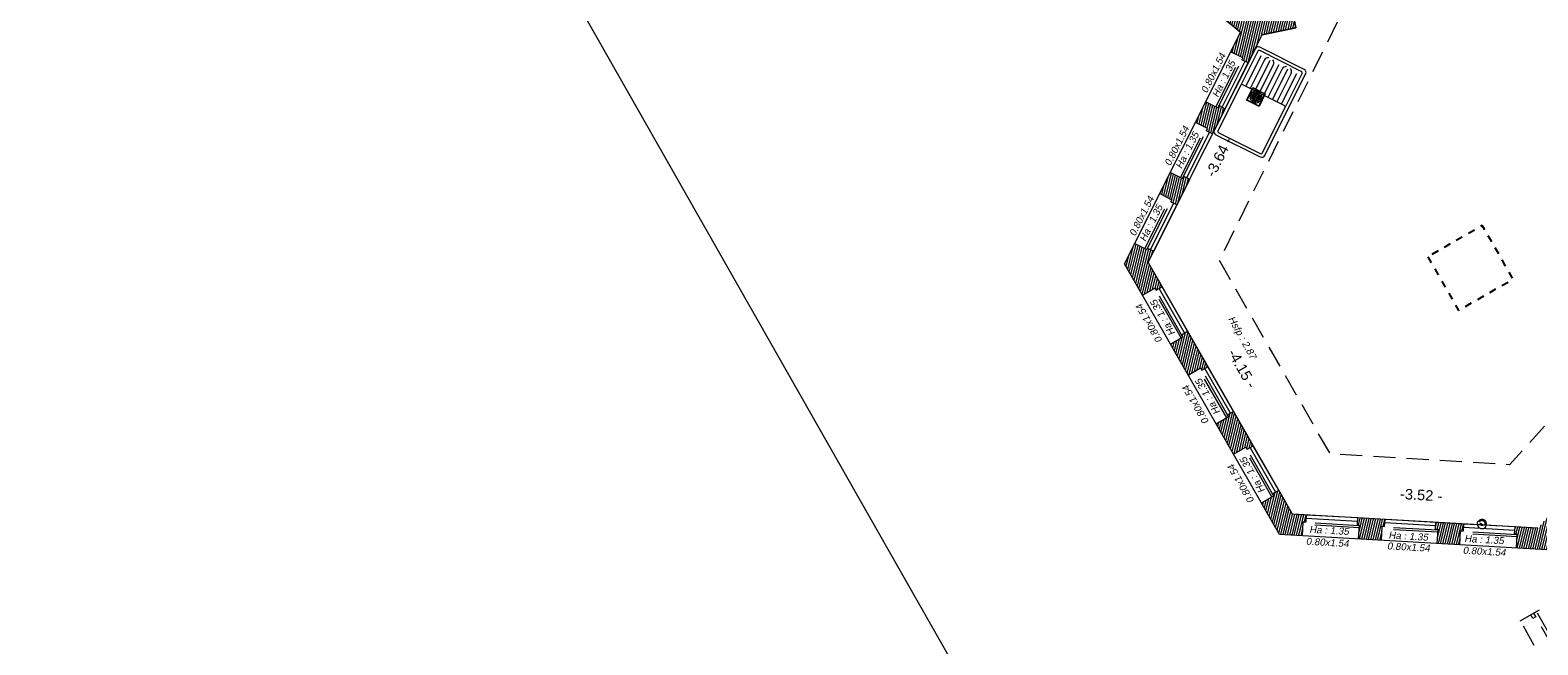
# Model space of a CAD drawing. Header units: metres. Extents: x 1525441.7 to 1525497.6, y 4222356 to 4222411.9.
# Tile 1 of 15: x 1525441.7 to 1525463.2, y 4222368.6 to 4222377.4. Entities that reach past the tile are written whole.
import ezdxf
from ezdxf.enums import TextEntityAlignment as Align

# ---------------------------------------------------------------- set-up
doc = ezdxf.new("R2010")
doc.units = ezdxf.units.M
doc.header["$LTSCALE"] = 0.1
doc.header["$PDMODE"] = 3
doc.header["$PDSIZE"] = 0.2
doc.linetypes.add('CACHE', pattern=[9.525, 6.35, -3.175])
doc.linetypes.add('CACHE2', pattern=[4.7625, 3.175, -1.5875])
doc.layers.get('0').update_dxf_attribs({"lineweight": 9})
doc.layers.get('Defpoints').update_dxf_attribs({"lineweight": 9})
for name, color, linetype, lineweight in [('0_Cadre', 7, 'Continuous', 9), ('0_Cotation', 142, 'CACHE2', 9), ('_Hauteur allège', 153, 'Continuous', 9), ('_Mobilier', 251, 'Continuous', 9), ('Fenêtre', 39, 'Continuous', 9), ('Garde-corps', 37, 'CACHE', 9), ('Mur', 7, 'Continuous', 9), ('Mur-hachures', 254, 'Continuous', 9), ('Poutre', 253, 'CACHE2', 9), ('Réseau_EU_Symbole', 36, 'Continuous', 9), ('Réseau_Gaz_Symbole', 30, 'Continuous', 9), ('Texte-hauteur', 112, 'CACHE', 9)]:
    doc.layers.add(name, color=color, linetype=linetype, lineweight=lineweight)
doc.layers.add('0_Contours', color=3, linetype='Continuous', lineweight=9, plot=False)
doc.layers.add('Réseau_Ventillation_clim_Symbole', color=143, linetype='Continuous')
doc.styles.add('ARIAL', font='arial.ttf')
doc.styles.get("Standard").update_dxf_attribs({"font": 'arial.ttf'})
doc.dimstyles.new('Cotation', dxfattribs={"dimtxt": 0.18, "dimasz": 0.1, "dimexe": 0.18, "dimexo": 0.2, "dimgap": 0.09, "dimtad": 0, "dimzin": 0, "dimdsep": 46, "dimtxsty": 'ARIAL', "dimblk1": 'OBLIQUE', "dimblk2": 'OBLIQUE', "dimsah": 1, "dimcen": 0.09, "dimse1": 1, "dimse2": 1, "dimsd1": 1, "dimsd2": 1, "dimclrd": 252, "dimaunit": 2, "dimadec": 3, "dimazin": 0, "dimtfac": 1, "dimtix": 1, "dimtofl": 0, "dimtmove": 0, "dimatfit": 3, "dimldrblk": 'OBLIQUE', "dimfxl": 1, "dimtolj": 1, "dimtzin": 0, "dimarcsym": 0})
pattern_1 = [(76.5, (0, 0), (-0.03087274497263, 0.00741189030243), [])]

# ---------------------------------------------------------------- blocks, each defined once
blk = doc.blocks.new('*D87')
at = {"layer": 'Defpoints', "color": 0, "transparency": 16777216}
for p in [(1525459.714, 4222370.514), (1525463.245, 4222370.633), (1525463.227, 4222370.313)]:
    blk.add_point(p, dxfattribs=at)
at = {"layer": '0_Cotation', "color": 0, "transparency": 16777216, "insert": (1525461.557, 4222370.788), "char_height": 0.15, "attachment_point": 5, "rotation": 356.7198, "style": 'ARIAL'}
blk.add_mtext('\\A1;-3.52 -', dxfattribs=at)
blk = doc.blocks.new('_OBLIQUE')
at = {"color": 0, "linetype": 'ByBlock'}
blk.add_line((-0.5, -0.5), (0.5, 0.5), dxfattribs=at)
blk = doc.blocks.new('*D97')
at = {"layer": 'Defpoints', "color": 0, "transparency": 16777216}
for p in [(1525457.651, 4222374.119), (1525459.714, 4222370.514), (1525460.04, 4222370.701)]:
    blk.add_point(p, dxfattribs=at)
at = {"layer": '0_Cotation', "color": 0, "transparency": 16777216, "insert": (1525458.996, 4222372.598), "char_height": 0.15, "attachment_point": 5, "rotation": 299.7803, "style": 'ARIAL'}
blk.add_mtext('\\A1;-4.15 -', dxfattribs=at)
blk = doc.blocks.new('*D98')
at = {"layer": 'Defpoints', "color": 0, "transparency": 16777216}
for p in [(1525459.283, 4222377.376), (1525457.651, 4222374.119), (1525457.851, 4222374.018)]:
    blk.add_point(p, dxfattribs=at)
at = {"layer": '0_Cotation', "color": 0, "transparency": 16777216, "insert": (1525458.667, 4222375.629), "char_height": 0.15, "attachment_point": 5, "rotation": 63.3798, "style": 'ARIAL'}
blk.add_mtext('\\A1;-3.64 -', dxfattribs=at)
blk = doc.blocks.new('Floor+Drain+100x100')
at = {"lineweight": 0}
for p, q in [((0, -100), (0, 0)), ((0, 0), (100, 0)), ((100, 0), (100, -100)), ((100, -100), (0, -100)), ((97, -3), (3, -3)), ((3, -3), (3, -97)), ((3, -97), (97, -97)), ((9, -41), (8, -46)), ((8, -46), (8, -50)), ((8, -50), (8, -54)), ((8, -54), (9, -59)), ((10, -37), (9, -41)), ((9, -59), (10, -63)), ((12, -33), (10, -37)), ((10, -63), (12, -67)), ((14, -29), (12, -33)), ((12, -67), (14, -71)), ((16, -25), (14, -29)), ((14, -71), (16, -75)), ((19, -22), (16, -25)), ((16, -75), (19, -78)), ((18, -35), (23, -35)), ((18, -35), (18, -63)), ((18, -63), (23, -63)), ((22, -19), (19, -22)), ((19, -78), (22, -81)), ((25, -16), (22, -19)), ((22, -81), (25, -84)), ((23, -35), (23, -63)), ((29, -14), (25, -16)), ((25, -84), (29, -86)), ((27, -20), (32, -20)), ((27, -20), (27, -47)), ((27, -47), (32, -47)), ((27, -53), (32, -53)), ((27, -53), (27, -80)), ((27, -80), (32, -80)), ((33, -12), (29, -14)), ((29, -86), (33, -88)), ((32, -20), (32, -47)), ((32, -53), (32, -80)), ((37, -10), (33, -12)), ((33, -88), (37, -90)), ((41, -9), (37, -10)), ((37, -20), (42, -20)), ((37, -20), (37, -47)), ((37, -47), (42, -47)), ((37, -53), (42, -53)), ((37, -53), (37, -80)), ((37, -80), (42, -80)), ((37, -90), (41, -91)), ((46, -8), (41, -9)), ((41, -91), (46, -92)), ((42, -20), (42, -47)), ((42, -53), (42, -80)), ((50, -8), (46, -8)), ((46, -92), (50, -92)), ((47, -14), (48, -15)), ((48, -14), (47, -14)), ((47, -20), (53, -20)), ((47, -20), (47, -47)), ((47, -47), (53, -47)), ((47, -53), (53, -53)), ((47, -53), (47, -80)), ((47, -80), (53, -80)), ((48, -85), (47, -86)), ((47, -86), (48, -86)), ((49, -12), (48, -13)), ((49, -12), (48, -13)), ((48, -13), (48, -14)), ((48, -13), (48, -13)), ((48, -13), (48, -14)), ((48, -13), (48, -13)), ((48, -14), (48, -15)), ((48, -14), (48, -14)), ((48, -15), (48, -16)), ((48, -15), (48, -16)), ((48, -16), (49, -16)), ((48, -16), (48, -16)), ((48, -16), (48, -16)), ((48, -16), (49, -17)), ((49, -83), (48, -84)), ((49, -83), (48, -84)), ((48, -84), (48, -85)), ((48, -84), (48, -85)), ((48, -84), (48, -84)), ((49, -84), (48, -84)), ((48, -84), (48, -84)), ((48, -84), (48, -85)), ((48, -84), (48, -84)), ((48, -85), (48, -86)), ((48, -85), (48, -86)), ((48, -86), (48, -86)), ((48, -86), (48, -87)), ((48, -86), (48, -86)), ((48, -86), (48, -87)), ((48, -86), (48, -87)), ((48, -87), (49, -88)), ((48, -87), (49, -88)), ((48, -87), (48, -87)), ((48, -87), (48, -87)), ((48, -87), (48, -87)), ((48, -87), (49, -88)), ((50, -12), (49, -12)), ((49, -12), (49, -12)), ((50, -12), (49, -12)), ((49, -12), (49, -12)), ((49, -14), (50, -14)), ((49, -15), (49, -14)), ((50, -15), (49, -15)), ((49, -16), (49, -17)), ((49, -17), (50, -17)), ((49, -17), (50, -17)), ((49, -17), (49, -17)), ((49, -83), (49, -84)), ((50, -83), (49, -83)), ((49, -83), (49, -83)), ((50, -83), (49, -83)), ((50, -83), (49, -83)), ((49, -83), (49, -83)), ((49, -86), (49, -85)), ((49, -85), (50, -85)), ((50, -86), (49, -86)), ((49, -88), (49, -88)), ((49, -88), (50, -88)), ((49, -88), (49, -88)), ((49, -88), (50, -88)), ((49, -88), (49, -88)), ((49, -88), (50, -88)), ((54, -8), (50, -8)), ((51, -12), (50, -12)), ((51, -12), (50, -12)), ((50, -14), (50, -13)), ((50, -13), (50, -13)), ((50, -13), (50, -14)), ((50, -14), (51, -14)), ((50, -16), (50, -15)), ((50, -15), (50, -16)), ((51, -15), (50, -15)), ((50, -16), (50, -16)), ((50, -17), (51, -17)), ((50, -17), (51, -17)), ((51, -83), (50, -83)), ((51, -83), (50, -83)), ((51, -83), (50, -83)), ((50, -85), (50, -84)), ((50, -84), (50, -84)), ((50, -85), (50, -84)), ((50, -85), (51, -85)), ((50, -87), (50, -86)), ((51, -86), (50, -86)), ((50, -87), (50, -86)), ((50, -87), (50, -87)), ((50, -88), (51, -88)), ((50, -88), (51, -88)), ((50, -88), (51, -88)), ((50, -92), (54, -92)), ((51, -12), (51, -12)), ((52, -13), (51, -12)), ((51, -12), (51, -12)), ((52, -13), (51, -12)), ((51, -14), (51, -15)), ((51, -17), (51, -16)), ((51, -16), (52, -16)), ((51, -17), (52, -16)), ((51, -17), (51, -17)), ((52, -84), (51, -83)), ((51, -83), (51, -83)), ((51, -84), (51, -83)), ((52, -84), (51, -83)), ((51, -83), (51, -83)), ((52, -84), (51, -84)), ((51, -85), (51, -86)), ((51, -88), (52, -87)), ((51, -88), (52, -87)), ((51, -88), (52, -87)), ((51, -88), (51, -88)), ((51, -88), (51, -88)), ((51, -88), (51, -88)), ((52, -13), (52, -13)), ((52, -14), (52, -13)), ((52, -13), (52, -13)), ((52, -14), (52, -13)), ((52, -15), (52, -14)), ((52, -14), (52, -14)), ((52, -15), (53, -14)), ((53, -14), (52, -14)), ((52, -16), (52, -15)), ((52, -16), (52, -15)), ((52, -16), (52, -16)), ((52, -16), (52, -16)), ((52, -84), (52, -84)), ((52, -84), (52, -84)), ((52, -85), (52, -84)), ((52, -85), (52, -84)), ((52, -84), (52, -84)), ((52, -85), (52, -84)), ((52, -86), (52, -85)), ((52, -86), (52, -85)), ((53, -86), (52, -85)), ((52, -87), (52, -86)), ((52, -87), (52, -86)), ((52, -86), (52, -86)), ((52, -86), (52, -86)), ((52, -87), (52, -86)), ((52, -86), (53, -86)), ((52, -87), (52, -87)), ((52, -87), (52, -87)), ((52, -87), (52, -87)), ((53, -20), (53, -47)), ((53, -53), (53, -80)), ((59, -9), (54, -8)), ((54, -92), (59, -91)), ((58, -20), (63, -20)), ((58, -20), (58, -47)), ((58, -47), (63, -47)), ((58, -53), (63, -53)), ((58, -53), (58, -80)), ((58, -80), (63, -80)), ((63, -10), (59, -9)), ((59, -91), (63, -90)), ((67, -12), (63, -10)), ((63, -20), (63, -47)), ((63, -53), (63, -80)), ((63, -90), (67, -88)), ((71, -14), (67, -12)), ((67, -88), (71, -86)), ((68, -20), (73, -20)), ((68, -20), (68, -47)), ((68, -47), (73, -47)), ((68, -53), (73, -53)), ((68, -53), (68, -80)), ((68, -80), (73, -80)), ((75, -16), (71, -14)), ((71, -86), (75, -84)), ((73, -20), (73, -47)), ((73, -53), (73, -80)), ((78, -19), (75, -16)), ((75, -84), (78, -81)), ((81, -22), (78, -19)), ((78, -35), (84, -35)), ((78, -35), (78, -63)), ((78, -63), (84, -63)), ((78, -81), (81, -78)), ((84, -25), (81, -22)), ((81, -78), (84, -75)), ((86, -29), (84, -25)), ((84, -35), (84, -63)), ((84, -75), (86, -71)), ((88, -33), (86, -29)), ((86, -71), (88, -67)), ((90, -37), (88, -33)), ((88, -67), (90, -63)), ((91, -41), (90, -37)), ((90, -63), (91, -59)), ((92, -46), (91, -41)), ((91, -59), (92, -54)), ((92, -50), (92, -46)), ((92, -54), (92, -50)), ((97, -97), (97, -3))]:
    blk.add_line(p, q, dxfattribs=at)
blk = doc.blocks.new('G003')
at = {"color": 0, "const_width": 0.0703}
for points in [[(0.092, -0.052, 1), (-0.092, 0.052, 1)], [(-0.031, 0.017, 1), (0.031, -0.017, 1)]]:
    blk.add_lwpolyline(points, format="xyb", dxfattribs=at)
at = {"color": 0}
blk.add_arc((0, 0), 0.141, 150.2551, 330.2551, dxfattribs=at)
blk = doc.blocks.new('cui-evier simple 2')
at = {"linetype": 'Continuous'}
for p, q in [((0.97, 0), (0.03, 0)), ((0, -0.03), (0, -0.47)), ((0.03, -0.045), (0.03, -0.455)), ((0.565, -0.03), (0.045, -0.03)), ((0.955, -0.03), (0.565, -0.03)), ((0.58, -0.455), (0.58, -0.045)), ((0.926, -0.074), (0.58, -0.074)), ((0.906, -0.118), (0.58, -0.118)), ((0.97, -0.455), (0.97, -0.045)), ((1, -0.47), (1, -0.03)), ((0.926, -0.162), (0.58, -0.162)), ((0.906, -0.206), (0.58, -0.206)), ((0.926, -0.25), (0.58, -0.25)), ((0.906, -0.294), (0.58, -0.294)), ((0.926, -0.338), (0.58, -0.338)), ((0.906, -0.382), (0.58, -0.382)), ((0.03, -0.5), (0.97, -0.5)), ((0.045, -0.47), (0.565, -0.47)), ((0.565, -0.47), (0.955, -0.47)), ((0.926, -0.426), (0.58, -0.426))]:
    blk.add_line(p, q, dxfattribs=at)
for centre, radius, start, end in [((0.03, -0.03), 0.03, 90, 180), ((0.97, -0.03), 0.03, 0, 90), ((0.045, -0.045), 0.015, 90, 180), ((0.565, -0.045), 0.015, 0, 90), ((0.906, -0.162), 0.044, 27.0357, 90), ((0.955, -0.045), 0.015, 0, 90), ((0.906, -0.162), 0.044, 270, 332.9643), ((0.906, -0.338), 0.044, 27.0357, 90), ((0.906, -0.338), 0.044, 270, 332.9643), ((0.03, -0.47), 0.03, 180, 270), ((0.045, -0.455), 0.015, 180, 270), ((0.565, -0.455), 0.015, 270, 0), ((0.955, -0.455), 0.015, 270, 0), ((0.97, -0.47), 0.03, 270, 0)]:
    blk.add_arc(centre, radius, start, end, dxfattribs=at)

msp = doc.modelspace()

# ---------------------------------------------------------------- hatches: boundary and pattern name
at = {"layer": 'Mur-hachures'}
h = msp.add_hatch(dxfattribs=at)
h.set_pattern_fill('ANSI31', color=256, scale=0.01, angle=31.5)
h.set_pattern_definition(pattern_1)
h.paths.add_polyline_path([(1525459.241, 4222377.589), (1525458.906, 4222377.866), (1525458.843, 4222377.788), (1525458.87, 4222377.766), (1525458.736, 4222377.604), (1525458.973, 4222377.408), (1525458.833, 4222377.13), (1525459.005, 4222377.044), (1525458.993, 4222377.019), (1525459.082, 4222376.974), (1525459.283, 4222377.376), (1525459.765, 4222377.476), (1525459.72, 4222377.689)])
h = msp.add_hatch(dxfattribs=at)
h.set_pattern_fill('ANSI31', color=256, scale=0.01, angle=31.5)
h.set_pattern_definition(pattern_1)
h.paths.add_polyline_path([(1525458.476, 4222376.417), (1525458.327, 4222376.12), (1525458.499, 4222376.034), (1525458.484, 4222376.003), (1525458.573, 4222375.958), (1525458.753, 4222376.318), (1525458.664, 4222376.363), (1525458.648, 4222376.331)])
h = msp.add_hatch(dxfattribs=at)
h.set_pattern_fill('ANSI31', color=256, scale=0.01, angle=31.5)
h.set_pattern_definition(pattern_1)
h.paths.add_polyline_path([(1525458.157, 4222375.352), (1525458.14, 4222375.317), (1525457.968, 4222375.403), (1525457.819, 4222375.106), (1525457.987, 4222375.012), (1525457.974, 4222374.986), (1525458.063, 4222374.941), (1525458.247, 4222375.307)])
h = msp.add_hatch(dxfattribs=at)
h.set_pattern_fill('ANSI31', color=256, scale=0.01, angle=31.5)
h.set_pattern_definition(pattern_1)
h.paths.add_polyline_path([(1525457.651, 4222374.119), (1525457.731, 4222374.278), (1525457.642, 4222374.323), (1525457.631, 4222374.301), (1525457.459, 4222374.388), (1525457.313, 4222374.096), (1525457.57, 4222373.647), (1525457.748, 4222373.748), (1525457.763, 4222373.721), (1525457.85, 4222373.77)])
h = msp.add_hatch(dxfattribs=at)
h.set_pattern_fill('ANSI31', color=256, scale=0.01, angle=31.5)
h.set_pattern_definition(pattern_1)
h.paths.add_polyline_path([(1525458.215, 4222373.133), (1525458.129, 4222373.083), (1525458.147, 4222373.051), (1525457.969, 4222372.949), (1525458.223, 4222372.505), (1525458.401, 4222372.607), (1525458.419, 4222372.575), (1525458.506, 4222372.624)])
h = msp.add_hatch(dxfattribs=at)
h.set_pattern_fill('ANSI31', color=256, scale=0.01, angle=31.5)
h.set_pattern_definition(pattern_1)
h.paths.add_polyline_path([(1525463.607, 4222370.263), (1525464.61, 4222371.372), (1525464.609, 4222371.373), (1525464.945, 4222371.744), (1525465.03, 4222371.838), (1525464.833, 4222372.016), (1525464.882, 4222372.07), (1525464.845, 4222372.104), (1525463.227, 4222370.313), (1525462.9, 4222370.331), (1525462.894, 4222370.232), (1525462.931, 4222370.23), (1525462.919, 4222370.029), (1525463.355, 4222370.004), (1525463.735, 4222369.331), (1525464.036, 4222369.502)])
h = msp.add_hatch(dxfattribs=at)
h.set_pattern_fill('ANSI31', color=256, scale=0.01, angle=31.5)
h.set_pattern_definition(pattern_1)
h.paths.add_polyline_path([(1525458.872, 4222371.986), (1525458.785, 4222371.936), (1525458.8, 4222371.91), (1525458.622, 4222371.808), (1525458.871, 4222371.373), (1525459.048, 4222371.475), (1525459.066, 4222371.444), (1525459.153, 4222371.493)])
h = msp.add_hatch(dxfattribs=at)
h.set_pattern_fill('ANSI31', color=256, scale=0.01, angle=31.5)
h.set_pattern_definition(pattern_1)
h.paths.add_polyline_path([(1525459.518, 4222370.857), (1525459.431, 4222370.807), (1525459.448, 4222370.778), (1525459.27, 4222370.676), (1525459.528, 4222370.224), (1525459.859, 4222370.205), (1525459.87, 4222370.405), (1525459.911, 4222370.403), (1525459.916, 4222370.502), (1525459.714, 4222370.514)])
h = msp.add_hatch(dxfattribs=at)
h.set_pattern_fill('ANSI31', color=256, scale=0.01, angle=31.5)
h.set_pattern_definition(pattern_1)
h.paths.add_polyline_path([(1525460.65, 4222370.46), (1525460.644, 4222370.361), (1525460.673, 4222370.359), (1525460.662, 4222370.159), (1525460.99, 4222370.14), (1525461.001, 4222370.34), (1525461.034, 4222370.338), (1525461.04, 4222370.438)])
h = msp.add_hatch(dxfattribs=at)
h.set_pattern_fill('ANSI31', color=256, scale=0.01, angle=31.5)
h.set_pattern_definition(pattern_1)
h.paths.add_polyline_path([(1525462.167, 4222370.373), (1525461.768, 4222370.396), (1525461.763, 4222370.297), (1525461.798, 4222370.294), (1525461.786, 4222370.094), (1525462.11, 4222370.076), (1525462.122, 4222370.276), (1525462.161, 4222370.274)])

# ---------------------------------------------------------------- linework, layer by layer
at = {"layer": '0_Cadre'}
msp.add_lwpolyline([(1525461.916, 4222355.961), (1525497.558, 4222376.225), (1525477.294, 4222411.867), (1525441.652, 4222391.602)], close=True, dxfattribs=at)
at = {"layer": '0_Contours', "flags": 128}
msp.add_lwpolyline([(1525463.227, 4222370.313), (1525459.714, 4222370.514), (1525457.651, 4222374.119), (1525459.283, 4222377.376), (1525459.765, 4222377.476), (1525459.72, 4222377.689), (1525459.241, 4222377.589), (1525456.436, 4222379.908), (1525456.885, 4222384.02), (1525460.142, 4222385.706), (1525460.576, 4222385.51), (1525460.661, 4222385.698), (1525460.309, 4222385.856), (1525463.312, 4222389.138)], dxfattribs=at)
at = {"layer": 'Fenêtre', "flags": 128}
for points in [[(1525458.709, 4222376.34), (1525459.037, 4222376.996)], [(1525458.753, 4222376.318), (1525459.082, 4222376.974)], [(1525458.202, 4222375.33), (1525458.528, 4222375.98)], [(1525458.247, 4222375.307), (1525458.573, 4222375.958)], [(1525457.686, 4222374.301), (1525458.019, 4222374.964)], [(1525457.731, 4222374.278), (1525458.063, 4222374.941)], [(1525458.172, 4222373.108), (1525457.807, 4222373.746)], [(1525458.215, 4222373.133), (1525457.85, 4222373.77)], [(1525458.828, 4222371.961), (1525458.463, 4222372.6)], [(1525458.872, 4222371.986), (1525458.506, 4222372.624)], [(1525459.474, 4222370.832), (1525459.11, 4222371.469)], [(1525459.518, 4222370.857), (1525459.153, 4222371.493)], [(1525460.65, 4222370.46), (1525459.916, 4222370.502)], [(1525460.647, 4222370.411), (1525459.913, 4222370.453)], [(1525461.766, 4222370.346), (1525461.037, 4222370.388)], [(1525461.768, 4222370.396), (1525461.04, 4222370.438)], [(1525462.897, 4222370.282), (1525462.164, 4222370.324)], [(1525462.9, 4222370.331), (1525462.167, 4222370.373)]]:
    msp.add_lwpolyline(points, dxfattribs=at)
at = {"layer": 'Garde-corps', "flags": 128}
for points in [[(1525458.621, 4222376.344), (1525458.979, 4222377.057)], [(1525458.664, 4222376.363), (1525458.993, 4222377.019)], [(1525458.113, 4222375.331), (1525458.472, 4222376.047)], [(1525458.157, 4222375.352), (1525458.484, 4222376.003)], [(1525457.604, 4222374.315), (1525457.961, 4222375.026)], [(1525457.642, 4222374.323), (1525457.974, 4222374.986)], [(1525458.121, 4222373.036), (1525457.722, 4222373.734)], [(1525458.129, 4222373.083), (1525457.763, 4222373.721)], [(1525458.774, 4222371.895), (1525458.375, 4222372.592)], [(1525458.785, 4222371.936), (1525458.419, 4222372.575)], [(1525459.421, 4222370.763), (1525459.022, 4222371.46)], [(1525459.431, 4222370.807), (1525459.066, 4222371.444)], [(1525460.671, 4222370.319), (1525459.868, 4222370.365)], [(1525460.673, 4222370.349), (1525459.87, 4222370.395)], [(1525461.796, 4222370.255), (1525460.999, 4222370.3)], [(1525461.797, 4222370.285), (1525461.001, 4222370.33)], [(1525462.929, 4222370.19), (1525462.119, 4222370.236)], [(1525462.93, 4222370.22), (1525462.121, 4222370.266)]]:
    msp.add_lwpolyline(points, dxfattribs=at)
at = {"layer": 'Mur', "flags": 128}
for points in [[(1525458.973, 4222377.408), (1525456.122, 4222379.765)], [(1525459.241, 4222377.589), (1525459.72, 4222377.689), (1525459.765, 4222377.476), (1525459.283, 4222377.376)], [(1525457.313, 4222374.096), (1525458.973, 4222377.408)], [(1525459.082, 4222376.974), (1525459.283, 4222377.376)], [(1525459.082, 4222376.974), (1525458.993, 4222377.019), (1525459.005, 4222377.044), (1525458.833, 4222377.13)], [(1525458.476, 4222376.417), (1525458.648, 4222376.331), (1525458.664, 4222376.363), (1525458.753, 4222376.318)], [(1525458.573, 4222375.958), (1525458.484, 4222376.003), (1525458.499, 4222376.034), (1525458.327, 4222376.12)], [(1525458.573, 4222375.958), (1525458.753, 4222376.318)], [(1525457.968, 4222375.403), (1525458.14, 4222375.317), (1525458.157, 4222375.352), (1525458.247, 4222375.307)], [(1525458.063, 4222374.941), (1525458.247, 4222375.307)], [(1525457.819, 4222375.106), (1525457.987, 4222375.012), (1525457.974, 4222374.986), (1525458.063, 4222374.941)], [(1525457.459, 4222374.388), (1525457.631, 4222374.301), (1525457.642, 4222374.323), (1525457.731, 4222374.278)], [(1525457.651, 4222374.119), (1525457.731, 4222374.278)], [(1525459.528, 4222370.224), (1525457.313, 4222374.096)], [(1525457.85, 4222373.77), (1525457.651, 4222374.119)], [(1525457.57, 4222373.647), (1525457.748, 4222373.748), (1525457.763, 4222373.721), (1525457.85, 4222373.77)], [(1525457.969, 4222372.949), (1525458.147, 4222373.051), (1525458.129, 4222373.083), (1525458.215, 4222373.133)], [(1525458.506, 4222372.624), (1525458.215, 4222373.133)], [(1525458.223, 4222372.505), (1525458.401, 4222372.607), (1525458.419, 4222372.575), (1525458.506, 4222372.624)], [(1525458.622, 4222371.808), (1525458.8, 4222371.91), (1525458.785, 4222371.936), (1525458.872, 4222371.986)], [(1525459.153, 4222371.493), (1525458.872, 4222371.986)], [(1525458.871, 4222371.373), (1525459.048, 4222371.475), (1525459.066, 4222371.444), (1525459.153, 4222371.493)], [(1525459.27, 4222370.676), (1525459.448, 4222370.778), (1525459.431, 4222370.807), (1525459.518, 4222370.857)], [(1525459.714, 4222370.514), (1525459.518, 4222370.857)], [(1525459.916, 4222370.502), (1525459.714, 4222370.514)], [(1525459.859, 4222370.205), (1525459.87, 4222370.405), (1525459.911, 4222370.403), (1525459.916, 4222370.502)], [(1525460.662, 4222370.159), (1525460.673, 4222370.359), (1525460.644, 4222370.361), (1525460.65, 4222370.46)], [(1525461.04, 4222370.438), (1525460.65, 4222370.46)], [(1525460.99, 4222370.14), (1525461.001, 4222370.34), (1525461.034, 4222370.338), (1525461.04, 4222370.438)], [(1525461.786, 4222370.094), (1525461.798, 4222370.294), (1525461.763, 4222370.297), (1525461.768, 4222370.396)], [(1525462.167, 4222370.373), (1525461.768, 4222370.396)], [(1525462.11, 4222370.076), (1525462.122, 4222370.276), (1525462.161, 4222370.274), (1525462.167, 4222370.373)], [(1525462.919, 4222370.029), (1525462.931, 4222370.23), (1525462.894, 4222370.232), (1525462.9, 4222370.331)], [(1525463.227, 4222370.313), (1525462.9, 4222370.331)], [(1525463.355, 4222370.004), (1525459.528, 4222370.224)]]:
    msp.add_lwpolyline(points, dxfattribs=at)
at = {"layer": 'Poutre', "flags": 128}
for points in [[(1525465.949, 4222373.325), (1525465.276, 4222373.928), (1525462.821, 4222371.222), (1525460.256, 4222371.376), (1525458.67, 4222374.145), (1525460.383, 4222377.605), (1525460.351, 4222377.821), (1525457.375, 4222380.305), (1525457.727, 4222383.456), (1525461.176, 4222385.24)], [(1525476.812, 4222370.829), (1525479.018, 4222366.986), (1525472.429, 4222363.22), (1525470.869, 4222365.976), (1525466.184, 4222363.327), (1525462.975, 4222368.989)], [(1525476.638, 4222370.728), (1525478.744, 4222367.061), (1525472.504, 4222363.495), (1525470.953, 4222366.256), (1525466.267, 4222363.613), (1525463.168, 4222369.098)], [(1525476.594, 4222370.703), (1525478.675, 4222367.079), (1525472.523, 4222363.563), (1525470.972, 4222366.324), (1525466.286, 4222363.681), (1525463.211, 4222369.122)], [(1525462.975, 4222368.989), (1525463.698, 4222369.397)], [(1525463.198, 4222369.044), (1525463.155, 4222369.019), (1525463.125, 4222369.073)]]:
    msp.add_lwpolyline(points, dxfattribs=at)
at = {"layer": 'Réseau_Ventillation_clim_Symbole', "linetype": 'CACHE2', "ltscale": 0.3, "flags": 128}
msp.add_lwpolyline([(1525461.652, 4222374.198), (1525462.092, 4222373.431), (1525462.873, 4222373.879), (1525462.432, 4222374.646)], close=True, dxfattribs=at)

# ---------------------------------------------------------------- block references
at = {"layer": '_Mobilier', "xscale": 1.4, "yscale": 1.61332354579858, "zscale": 1.61332354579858, "rotation": 63.37977935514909}
msp.add_blockref('cui-evier simple 2', (1525458.577, 4222375.967), dxfattribs=at)
at = {"layer": 'Réseau_EU_Symbole', "xscale": 0.002, "yscale": 0.002, "zscale": 0.002, "rotation": 63.37977935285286}
msp.add_blockref('Floor+Drain+100x100', (1525459.058, 4222376.441), dxfattribs=at)
at = {"layer": 'Réseau_Gaz_Symbole', "xscale": 0.5, "yscale": 0.5, "zscale": 0.5}
msp.add_blockref('G003', (1525462.428, 4222370.379), dxfattribs=at)

# ---------------------------------------------------------------- texts
at = {"layer": '_Hauteur allège', "oblique": 9}
for s, rotation, p in [('0.80x1.54', 63.3798, (1525458.627, 4222376.807)), ('Ha : 1.35', 63.3798, (1525458.777, 4222376.724)), ('0.80x1.54', 63.3798, (1525458.105, 4222375.764)), ('Ha : 1.35', 63.3798, (1525458.256, 4222375.701)), ('0.80x1.54', 63.3798, (1525457.601, 4222374.759)), ('Ha : 1.35', 63.3798, (1525457.737, 4222374.661)), ('Ha : 1.35', 119.7803, (1525457.903, 4222373.351)), ('0.80x1.54', 119.7803, (1525457.707, 4222373.269)), ('Ha : 1.35', 119.7803, (1525458.545, 4222372.221)), ('0.80x1.54', 119.7803, (1525458.373, 4222372.106)), ('0.80x1.54', 119.7803, (1525459.021, 4222370.974)), ('Ha : 1.35', 119.7803, (1525459.185, 4222371.099)), ('Ha : 1.35', 356.7199, (1525460.238, 4222370.232)), ('0.80x1.54', 356.7199, (1525460.213, 4222370.06)), ('0.80x1.54', 356.7199, (1525461.374, 4222369.994)), ('Ha : 1.35', 356.7199, (1525461.371, 4222370.149)), ('Ha : 1.35', 356.7199, (1525462.456, 4222370.1)), ('0.80x1.54', 356.7199, (1525462.458, 4222369.932))]:
    msp.add_text(s, height=0.1, rotation=rotation, dxfattribs=at).set_placement(p, align=Align.CENTER)
at = {"layer": 'Texte-hauteur', "oblique": 9}
msp.add_text('Hsfp : 2.87', height=0.1, rotation=298.8302, dxfattribs=at).set_placement((1525458.956, 4222373.016), align=Align.CENTER)

# ---------------------------------------------------------------- dimensions: what is measured, and where the dimension line sits
at = {"layer": '0_Cotation'}
for base, p1, p2, angle, picture, middle in [((1525457.851, 4222374.018), (1525459.283, 4222377.376), (1525457.651, 4222374.119), 243.3798, '*D98', (1525458.667, 4222375.629)), ((1525460.04, 4222370.701), (1525457.651, 4222374.119), (1525459.714, 4222370.514), 299.7803, '*D97', (1525458.996, 4222372.598)), ((1525463.245, 4222370.633), (1525459.714, 4222370.514), (1525463.227, 4222370.313), 356.7198, '*D87', (1525461.557, 4222370.788))]:
    dim = msp.add_linear_dim(base=base, p1=p1, p2=p2, angle=angle, dimstyle='Cotation', override={"dimtxt": 0.15, "dimpost": '-<> -', "dimtmove": 2}, dxfattribs=at)
    dim.commit()
    dim.dimension.update_dxf_attribs({"geometry": picture, "text_midpoint": middle, "dimtype": 161})

doc.saveas('drawing.dxf')
